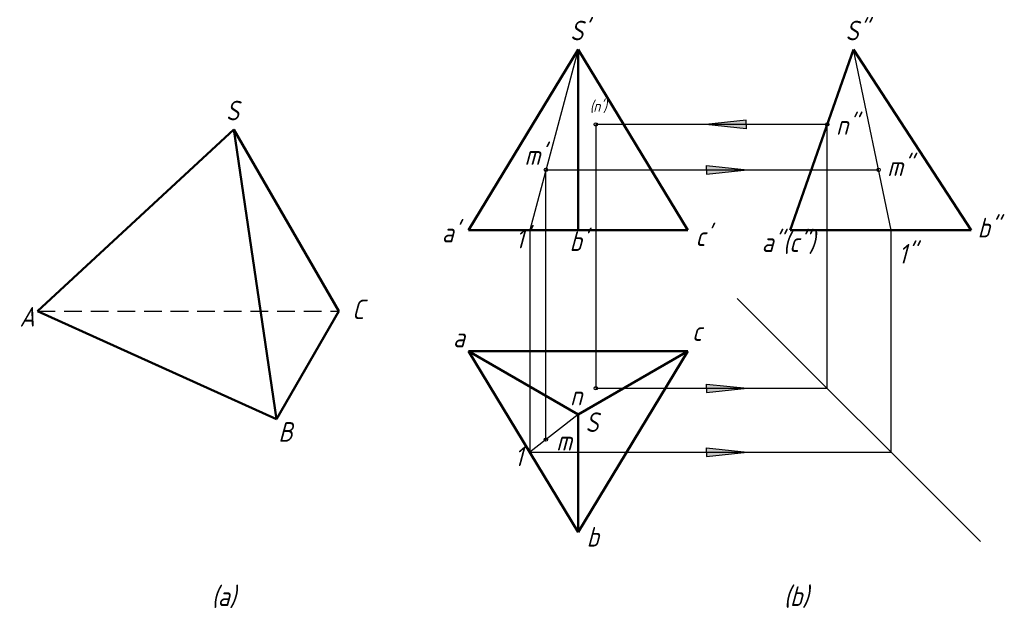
# Model space of a CAD drawing. Header units: millimetres. Extents: x 1100 to 1276, y 105 to 211.
import ezdxf

# ---------------------------------------------------------------- set-up
doc = ezdxf.new("R2010")
doc.units = ezdxf.units.MM
doc.linetypes.add('DASHED2', pattern=[9.525, 6.35, -3.175])
for name, color, linetype, lineweight in [('文字层', 227, 'Continuous', 20), ('粗实线层', 7, 'Continuous', 50), ('虚线层', 2, 'DASHED2', 25)]:
    doc.layers.add(name, color=color, linetype=linetype, lineweight=lineweight)
doc.layers.add('细实线层', color=7, linetype='Continuous')
doc.styles.add('工程斜体', font='gbeitc.shx', dxfattribs={"bigfont": 'gbcbig.shx'})

# ---------------------------------------------------------------- blocks, each defined once
blk = doc.blocks.new('jt')
h = blk.add_hatch(color=256)
h.paths.add_polyline_path([(0, 0), (-0.76, -7.26), (0, -7.26)])
h.paths.add_polyline_path([(0, 0), (0, -7.26), (0.76, -7.26)])
for p, q in [((-0.76, -7.26), (0, 0)), ((0.76, -7.26), (0, 0)), ((0, -7.26), (-0.76, -7.26)), ((0, -7.26), (0.76, -7.26))]:
    blk.add_line(p, q)
blk = doc.blocks.new('箭头')
at = {"layer": '细实线层', "ltscale": 0.5}
blk.add_blockref('jt', (0, 0), dxfattribs=at)

msp = doc.modelspace()

# ---------------------------------------------------------------- linework, layer by layer
at = {"layer": '粗实线层', "color": 7, "ltscale": 0.5}
for p, q in [((1199.67, 205.38), (1180.06, 173.02)), ((1199.67, 173.02), (1199.67, 205.38)), ((1199.67, 205.38), (1219.28, 173.02)), ((1248.94, 205.38), (1237.62, 173.02)), ((1248.94, 205.38), (1269.98, 173.02)), ((1138.1, 191.06), (1102.95, 158.56)), ((1156.86, 158.56), (1138.1, 191.06)), ((1138.1, 191.06), (1145.68, 139.19)), ((1180.06, 173.02), (1219.28, 173.02)), ((1237.62, 173.02), (1269.98, 173.02)), ((1102.95, 158.56), (1145.68, 139.19)), ((1145.68, 139.19), (1156.86, 158.56)), ((1180.06, 151.36), (1219.28, 151.36)), ((1199.67, 119), (1180.06, 151.36)), ((1180.06, 151.36), (1199.67, 140.04)), ((1199.67, 119), (1219.28, 151.36)), ((1199.67, 140.04), (1219.28, 151.36)), ((1199.67, 140.04), (1199.67, 119))]:
    msp.add_line(p, q, dxfattribs=at)
at = {"layer": '细实线层', "color": 7, "ltscale": 0.5}
for p, q in [((1199.67, 205.38), (1191, 173.02)), ((1255.67, 173.02), (1248.94, 205.38)), ((1202.84, 191.95), (1202.84, 144.74)), ((1244.24, 191.95), (1202.84, 191.95)), ((1244.24, 144.74), (1244.24, 191.95)), ((1193.9, 135.56), (1193.9, 183.83)), ((1193.9, 183.83), (1253.42, 183.83)), ((1191, 173.02), (1191, 133.31)), ((1255.67, 133.31), (1255.67, 173.02)), ((1228.15, 160.83), (1271.64, 117.33)), ((1202.84, 144.74), (1244.24, 144.74)), ((1199.67, 140.04), (1191, 133.31)), ((1191, 133.31), (1255.67, 133.31))]:
    msp.add_line(p, q, dxfattribs=at)
for centre in [(1202.84, 191.95), (1244.24, 191.95), (1193.9, 183.83), (1253.42, 183.83), (1202.84, 144.74), (1193.9, 135.56)]:
    msp.add_circle(centre, 0.3, dxfattribs=at)
at = {"layer": '虚线层', "color": 7, "ltscale": 0.5}
msp.add_line((1102.95, 158.56), (1156.86, 158.56), dxfattribs=at)

# ---------------------------------------------------------------- block references
at = {"layer": '细实线层', "color": 7, "ltscale": 0.5, "xscale": -1, "rotation": 90}
msp.add_blockref('箭头', (1222.49, 191.95), dxfattribs=at)
at = {"layer": '细实线层', "color": 7, "ltscale": 0.5, "rotation": 270}
for p in [(1229.91, 183.83), (1229.91, 144.74), (1229.91, 133.31)]:
    msp.add_blockref('箭头', p, dxfattribs=at)

# ---------------------------------------------------------------- texts
at = {"layer": '文字层', "color": 7, "ltscale": 0.5, "width": 3.5945, "attachment_point": 1, "style": '工程斜体'}
for s, insert, char_height in [("S'", (1198.23, 210.51), 3.5), ('S"', (1247.49, 210.51), 3.5), ('S', (1136.65, 196.19), 3.5), ("(n')", (1201.76, 196.2), 2), ('n"', (1245.82, 193.59), 3.5), ("m'", (1190.08, 188.21), 3.5), ('m"', (1254.98, 186.22), 3.5), ("a'", (1175.28, 174.34), 3.5), ('b"', (1271.14, 175.23), 3.5), ("1'", (1188.46, 173.27), 3.5), ("b'", (1198.12, 172.8), 3.5), ("c'", (1220.67, 173.68), 3.5), ('a"(c")', (1232.51, 172.62), 3.5), ('1"', (1256.95, 170.55), 3.5), ('C', (1159.21, 160.61), 3.5), ('A', (1099.74, 159.28), 3.5), ('c', (1220.05, 156.7), 3.5), ('a', (1177.28, 155.57), 3.5), ('n', (1198.23, 145.17), 3.5), ('S', (1200.96, 140.42), 3.5), ('B', (1146.03, 138.68), 3.5), ('m', (1195.75, 137.09), 3.5), ('1', (1188.28, 134.31), 3.5), ('b', (1201.19, 119.91), 3.5), ('(a)', (1134.09, 109.26), 3.5), ('(b)', (1236.47, 109.28), 3.5)]:
    msp.add_mtext(s, dxfattribs=dict(at, insert=insert, char_height=char_height))

doc.saveas('drawing.dxf')
